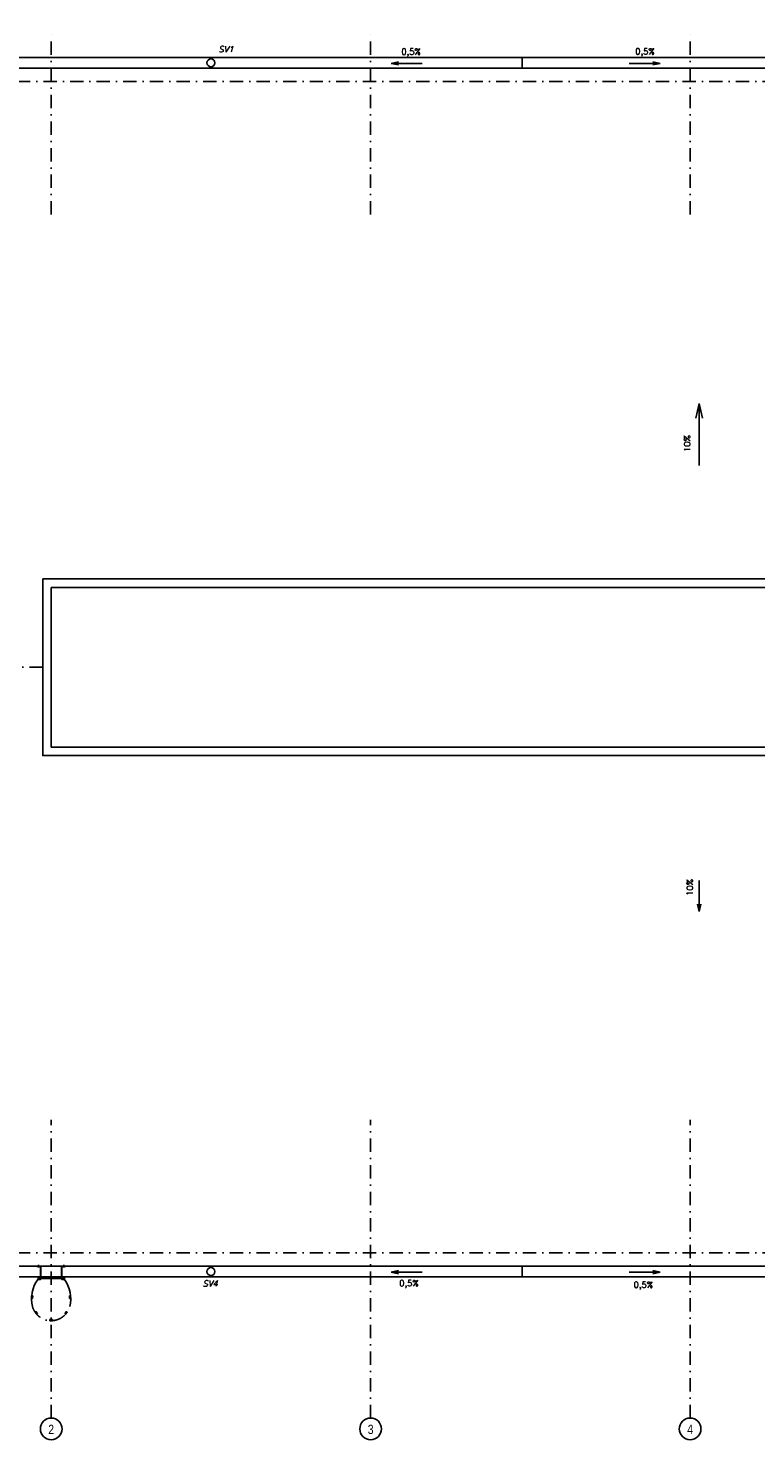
# Model space of a CAD drawing. Header units: millimetres. Extents: x 6435372 to 7248404, y 1559872 to 1886246.
# Tile 75 of 207: x 6779305 to 6792969, y 1851444 to 1877952. Entities that reach past the tile are written whole.
import ezdxf
from ezdxf.enums import TextEntityAlignment as Align

# ---------------------------------------------------------------- set-up
doc = ezdxf.new("R2010")
doc.units = ezdxf.units.MM
doc.linetypes.add('DASHDOT', pattern=[1, 0.5, -0.25, 0, -0.25])
doc.linetypes.add('DASHED', pattern=[0.75, 0.5, -0.25])
doc.layers.add('matrice DPS', color=122, linetype='Continuous')
doc.styles.add('ARIAL', font='arial.ttf')
doc.styles.add('KURZIVA', font='italic__.ttf')
doc.styles.get("Standard").update_dxf_attribs({"font": 'romans.shx'})

msp = doc.modelspace()

# ---------------------------------------------------------------- linework, layer by layer
at = {"layer": 'matrice DPS', "linetype": 'DASHDOT', "ltscale": 500}
for p, q in [((6779736.3, 1874451.8), (6779736.3, 1877951.8)), ((6785736.3, 1874451.8), (6785736.3, 1877951.8)), ((6791736.3, 1874451.8), (6791736.3, 1877951.8)), ((6762586.6, 1876951.8), (6816736.3, 1876951.8)), ((6779576.3, 1865951.8), (6773616.3, 1865951.8)), ((6779736.3, 1851851.8), (6779736.3, 1857451.8)), ((6785736.3, 1851851.8), (6785736.3, 1857451.8)), ((6791736.3, 1851851.8), (6791736.3, 1857451.8)), ((6762586.6, 1854951.8), (6816736.3, 1854951.8))]:
    msp.add_line(p, q, dxfattribs=at)
at = {"layer": 'matrice DPS'}
for p, q in [((6815956.3, 1877401.8), (6773516.3, 1877401.8)), ((6786121.9, 1877292.4), (6786259.4, 1877322.9)), ((6786704, 1877292.4), (6786121.9, 1877292.4)), ((6786121.9, 1877292.4), (6786259.4, 1877261.8)), ((6788578.8, 1877201.8), (6788578.8, 1877401.8)), ((6790589.8, 1877292.4), (6791171.9, 1877292.4)), ((6791171.9, 1877292.4), (6791034.4, 1877322.9)), ((6791171.9, 1877292.4), (6791034.4, 1877261.8)), ((6815956.3, 1877201.8), (6773516.3, 1877201.8)), ((6791905.6, 1870903), (6791844.6, 1870628.1)), ((6791905.6, 1869738.9), (6791905.6, 1870903)), ((6791905.6, 1870903), (6791966.7, 1870628.1)), ((6791905.6, 1861945.6), (6791905.6, 1861363.5)), ((6791905.6, 1861363.5), (6791875.1, 1861501)), ((6791905.6, 1861363.5), (6791936.1, 1861501)), ((6773516.3, 1854701.8), (6799016.3, 1854701.8)), ((6773516.3, 1854501.8), (6803521.3, 1854501.8)), ((6786121.9, 1854592.4), (6786259.4, 1854622.9)), ((6786704, 1854592.4), (6786121.9, 1854592.4)), ((6786121.9, 1854592.4), (6786259.4, 1854561.8)), ((6788578.8, 1854501.8), (6788578.8, 1854701.8)), ((6790589.8, 1854592.4), (6791171.9, 1854592.4)), ((6791171.9, 1854592.4), (6791034.4, 1854622.9)), ((6791171.9, 1854592.4), (6791034.4, 1854561.8))]:
    msp.add_line(p, q, dxfattribs=at)
for points in [[(6779576.3, 1867611.8), (6809896.3, 1867611.8), (6809896.3, 1864291.8), (6779576.3, 1864291.8)], [(6779488.5, 1854506.3), (6779488.5, 1854456.3), (6779538.5, 1854456.3), (6779538.5, 1854506.3)], [(6779538.5, 1854504.6), (6779934, 1854504.6), (6779934, 1854472.6), (6779538.5, 1854472.6)], [(6779934, 1854506.3), (6779934, 1854456.3), (6779984, 1854456.3), (6779984, 1854506.3)], [(6779386.7, 1854098.1), (6779389.5, 1854146.7), (6779369.5, 1854147.9), (6779366.7, 1854099.2)], [(6780083.2, 1854098.1), (6780080.5, 1854146.7), (6780100.4, 1854147.9), (6780103.2, 1854099.2)], [(6779480.2, 1853812.9), (6779448.9, 1853850.2), (6779433.6, 1853837.4), (6779464.9, 1853800.1)], [(6779989.7, 1853812.9), (6780021, 1853850.2), (6780036.3, 1853837.4), (6780005, 1853800.1)]]:
    msp.add_lwpolyline(points, close=True, dxfattribs=at)
at = {"layer": 'matrice DPS', "linetype": 'DASHED'}
msp.add_lwpolyline([(6779736.3, 1867451.8), (6809736.3, 1867451.8), (6809736.3, 1864451.8), (6779736.3, 1864451.8)], close=True, dxfattribs=at)
at = {"layer": 'matrice DPS'}
for points in [[(6779465.9, 1854701.8), (6779544.5, 1854701.8), (6779544.5, 1854460.8)], [(6779465.9, 1854701.8), (6779465.9, 1854695.8)], [(6779465.9, 1854695.8), (6779538.5, 1854695.8), (6779538.5, 1854460.8)], [(6779538.5, 1854456.3), (6779488.5, 1854506.3)], [(6779538.5, 1854506.3), (6779488.5, 1854456.3)], [(6779500.1, 1854677), (6779500.1, 1854726)], [(6780006.6, 1854701.8), (6779928, 1854701.8), (6779928, 1854460.8)], [(6780006.6, 1854695.8), (6779934, 1854695.8), (6779934, 1854460.8)], [(6779984, 1854456.3), (6779934, 1854506.3)], [(6779984, 1854506.3), (6779934, 1854456.3)], [(6779972.5, 1854677), (6779972.5, 1854726)], [(6780006.6, 1854695.8), (6780006.6, 1854701.8)], [(6779488.5, 1854488.6), (6779984, 1854488.6)], [(6779544.5, 1854460.8), (6779538.5, 1854460.8)], [(6779928, 1854460.8), (6779934, 1854460.8)]]:
    msp.add_lwpolyline(points, dxfattribs=at)
at = {"layer": 'matrice DPS', "linetype": 'DASHDOT', "ltscale": 500}
msp.add_lwpolyline([(6779710.6, 1853700.1), (6779759.3, 1853700.1), (6779759.3, 1853680.1), (6779710.6, 1853680.1)], close=True, dxfattribs=at)
at = {"layer": 'matrice DPS'}
for centre, radius in [((6782735.6, 1877301.8), 75), ((6779513.5, 1854481.3), 25), ((6779959, 1854481.3), 25), ((6782735.6, 1854601.8), 75), ((6779736.3, 1851647.8), 203.9), ((6785736.3, 1851647.8), 203.9), ((6791736.3, 1851647.8), 203.9)]:
    msp.add_circle(centre, radius, dxfattribs=at)
for centre, start, end in [((6779986, 1854092), 143.93053, 193.72634), ((6779483.9, 1854092), 346.27366, 36.06947)]:
    msp.add_arc(centre, 618.7, start, end, dxfattribs=at)
at = {"layer": 'matrice DPS', "linetype": 'DASHDOT', "ltscale": 500}
msp.add_arc((6779735, 1854043.7), 363.6, 195.71003, 344.28997, dxfattribs=at)

# ---------------------------------------------------------------- texts
at = {"layer": 'matrice DPS', "style": 'KURZIVA'}
for s, p in [('SV1', (6782875.5, 1877500.2)), ('SV4', (6782578.9, 1854319.2))]:
    msp.add_text(s, height=115, dxfattribs=at).set_placement(p)
at = {"layer": 'matrice DPS'}
for p in [(6786312.8, 1877455), (6790705.7, 1877458.5), (6786272.7, 1854326.5), (6790674.2, 1854297.2)]:
    msp.add_text('0,5%', height=115, dxfattribs=at).set_placement(p)
for p in [(6791737, 1869993.8), (6791788, 1861657.8)]:
    msp.add_text('10%', height=115, rotation=90, dxfattribs=at).set_placement(p)
at = {"layer": 'matrice DPS', "style": 'ARIAL', "width": 0.8}
for s, p in [('2', (6779736.3, 1851639.4)), ('3', (6785736.3, 1851639.4)), ('4', (6791736.3, 1851639.4))]:
    msp.add_text(s, height=175, dxfattribs=at).set_placement(p, align=Align.MIDDLE)

doc.saveas('drawing.dxf')
